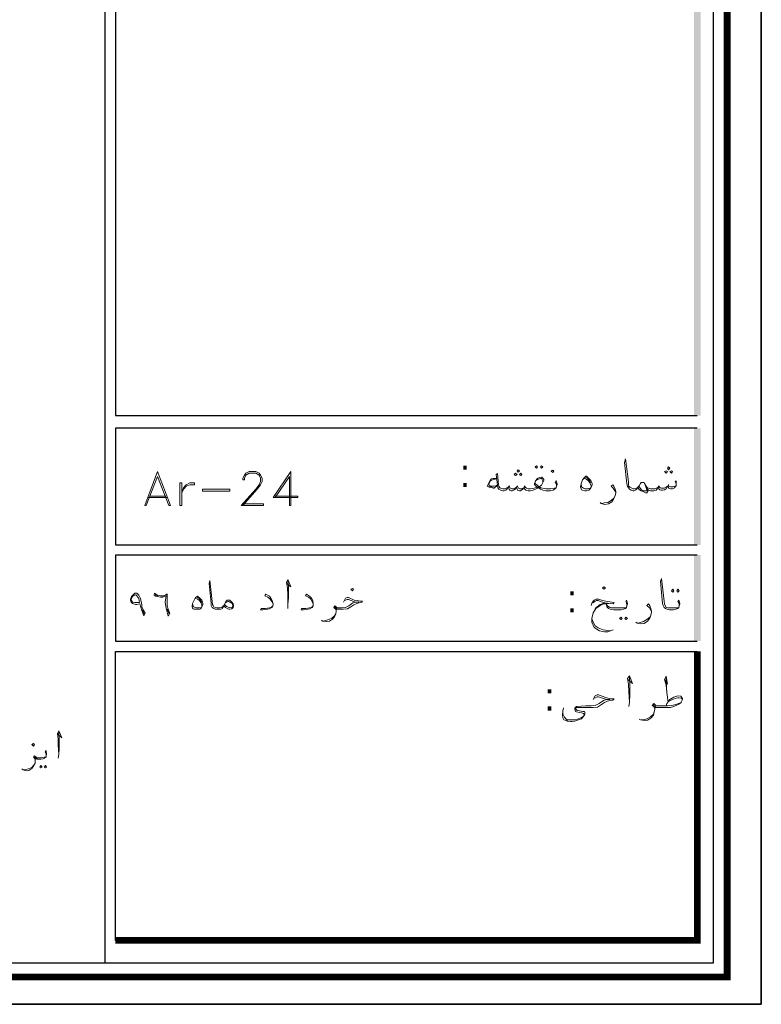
# Model space of a CAD drawing. Header units: metres. Extents: x -18 to 342, y 4 to 63.
# Tile 91 of 173: x 147 to 162, y 4 to 23. Entities that reach past the tile are written whole.
import ezdxf

# ---------------------------------------------------------------- set-up
doc = ezdxf.new("R2010")
doc.units = ezdxf.units.M
doc.header["$MEASUREMENT"] = 0
for name, color, linetype in [('PDF4_KADR', 7, 'Continuous'), ('PDF4_Text', 7, 'Continuous'), ('PDF4_textt', 7, 'Continuous')]:
    doc.layers.add(name, color=color, linetype=linetype)
doc.styles.add('PDF B Mitra', font='BMITRA.TTF')

msp = doc.modelspace()

# ---------------------------------------------------------------- linework, layer by layer
at = {"layer": 'PDF4_KADR', "lineweight": 25}
for points in [[(77.861, 4.013), (161.951, 4.013), (161.951, 63.476), (77.861, 63.476)], [(77.861, 63.476), (161.951, 63.476), (161.951, 4.013), (77.861, 4.013)], [(78.68, 4.832), (161.007, 4.832), (161.007, 62.657), (78.68, 62.657)]]:
    msp.add_lwpolyline(points, close=True, dxfattribs=at)
at = {"layer": 'PDF4_KADR', "lineweight": 0, "const_width": 0.135}
msp.add_lwpolyline([(78.401, 62.937), (78.401, 4.552), (161.277, 4.552), (161.277, 62.937)], close=True, dxfattribs=at)
at = {"layer": 'PDF4_KADR', "lineweight": 25}
for points in [[(149.016, 4.832), (149.016, 62.657)], [(160.689, 42.759), (149.219, 42.759), (149.219, 15.956), (149.219, 15.628), (160.689, 15.628)], [(160.689, 15.378), (149.219, 15.378), (149.219, 13.076), (160.689, 13.076)], [(160.689, 12.874), (154.949, 12.874), (149.219, 12.874), (149.219, 11.179), (154.949, 11.179), (160.689, 11.179)], [(149.219, 5.275), (149.219, 10.976), (150.914, 10.976), (154.949, 10.976), (160.689, 10.976)]]:
    msp.add_lwpolyline(points, dxfattribs=at)
at = {"layer": 'PDF4_KADR', "lineweight": 0, "const_width": 0.135}
msp.add_lwpolyline([(149.219, 5.275), (160.689, 5.275), (160.689, 9.31), (160.689, 10.976)], dxfattribs=at)
at = {"layer": 'PDF4_KADR', "transparency": 33554559}
for points in [[(160.622, 15.628), (160.757, 15.628), (160.622, 42.759)], [(160.757, 15.628), (160.622, 42.759), (160.757, 42.759)], [(160.622, 13.076), (160.757, 13.076), (160.622, 15.378)], [(160.757, 13.076), (160.622, 15.378), (160.757, 15.378)], [(160.622, 11.179), (160.757, 11.179), (160.622, 12.874)], [(160.757, 11.179), (160.622, 12.874), (160.757, 12.874)]]:
    msp.add_solid(points, dxfattribs=at)
at = {"layer": 'PDF4_textt', "lineweight": 20}
for points in [[(160.275, 14.28), (160.256, 14.318), (160.275, 14.338), (160.275, 14.299), (160.275, 14.28), (160.275, 14.241), (160.256, 14.222), (160.237, 14.203), (160.198, 14.184), (160.169, 14.184), (160.131, 14.193), (160.112, 14.212), (160.102, 14.232), (160.073, 14.184), (160.044, 14.164), (160.006, 14.155), (159.977, 14.155), (159.948, 14.164), (159.929, 14.184), (159.919, 14.212), (159.9, 14.174), (159.88, 14.155), (159.832, 14.145), (159.784, 14.145), (159.765, 14.145), (159.726, 14.155), (159.707, 14.174), (159.688, 14.222), (159.649, 14.289), (159.64, 14.309), (159.62, 14.309), (159.601, 14.309), (159.582, 14.309), (159.572, 14.289), (159.543, 14.241), (159.514, 14.203), (159.495, 14.184), (159.495, 14.174), (159.466, 14.155), (159.437, 14.145), (159.428, 14.145), (159.389, 14.155), (159.351, 14.174), (159.331, 14.203), (159.312, 14.232), (159.303, 14.28), (159.254, 14.704), (159.274, 14.771), (159.331, 14.318), (159.331, 14.261), (159.341, 14.232), (159.36, 14.212), (159.399, 14.193), (159.428, 14.184), (159.437, 14.184), (159.447, 14.184), (159.495, 14.193), (159.505, 14.203), (159.514, 14.212), (159.543, 14.241)], [(151.732, 13.885), (152.137, 13.885), (152.137, 13.856), (151.694, 13.856), (151.983, 14.174), (152.05, 14.261), (152.079, 14.328), (152.079, 14.395), (152.05, 14.453), (151.983, 14.492), (151.858, 14.492), (151.79, 14.453), (151.761, 14.395), (151.761, 14.357), (151.732, 14.357), (151.732, 14.395), (151.761, 14.453), (151.79, 14.492), (151.858, 14.521), (151.983, 14.521), (152.05, 14.492), (152.079, 14.453), (152.108, 14.395), (152.108, 14.328), (152.079, 14.261), (152.012, 14.174), (151.732, 13.856)], [(152.368, 14.01), (152.647, 14.424), (152.647, 13.856), (152.676, 13.856), (152.676, 14.521), (152.33, 14.01), (152.811, 14.01), (152.811, 14.039), (152.368, 14.039)], [(156.731, 14.386), (156.664, 14.386), (156.635, 14.376), (156.615, 14.357), (156.577, 14.299), (156.548, 14.232), (156.587, 14.212), (156.673, 14.193), (156.683, 14.193), (156.75, 14.251)], [(156.731, 14.376), (156.654, 14.357), (156.615, 14.338), (156.577, 14.28), (156.577, 14.27), (156.587, 14.251), (156.606, 14.241), (156.712, 14.232), (156.75, 14.261)], [(157.916, 14.232), (157.916, 14.251), (157.906, 14.289), (157.887, 14.309), (157.906, 14.347), (157.916, 14.318), (157.925, 14.28), (157.925, 14.261), (157.916, 14.232), (157.906, 14.203), (157.877, 14.174), (157.848, 14.155), (157.79, 14.145), (157.723, 14.145), (157.704, 14.145), (157.646, 14.155), (157.598, 14.174), (157.569, 14.193), (157.559, 14.212), (157.54, 14.193), (157.502, 14.174), (157.453, 14.155), (157.396, 14.145), (157.386, 14.145), (157.357, 14.145), (157.309, 14.155), (157.29, 14.174), (157.27, 14.203), (157.251, 14.174), (157.222, 14.155), (157.203, 14.145), (157.184, 14.145), (157.145, 14.155), (157.136, 14.174), (157.126, 14.212), (157.097, 14.174), (157.068, 14.155), (157.039, 14.145), (157.02, 14.145), (156.991, 14.155), (156.981, 14.174), (156.962, 14.212), (156.933, 14.174), (156.914, 14.155), (156.885, 14.145), (156.866, 14.145), (156.856, 14.145), (156.818, 14.155), (156.779, 14.174), (156.76, 14.203), (156.75, 14.251), (156.721, 14.463), (156.75, 14.482), (156.77, 14.261), (156.779, 14.232), (156.798, 14.203), (156.818, 14.193), (156.856, 14.184), (156.866, 14.184), (156.895, 14.184), (156.924, 14.193), (156.962, 14.212), (156.981, 14.232), (156.991, 14.203), (157.03, 14.184), (157.059, 14.184), (157.097, 14.193), (157.126, 14.212), (157.145, 14.232), (157.164, 14.193), (157.193, 14.184), (157.222, 14.184), (157.27, 14.203), (157.29, 14.232), (157.299, 14.212), (157.319, 14.193), (157.357, 14.184), (157.386, 14.184), (157.396, 14.184), (157.473, 14.193), (157.54, 14.212), (157.502, 14.241), (157.482, 14.27), (157.482, 14.289), (157.502, 14.338), (157.54, 14.386), (157.579, 14.405), (157.617, 14.415), (157.627, 14.415), (157.646, 14.395), (157.665, 14.367), (157.665, 14.347), (157.646, 14.309), (157.617, 14.251), (157.569, 14.222), (157.608, 14.203), (157.636, 14.193), (157.704, 14.184), (157.723, 14.184), (157.8, 14.184), (157.877, 14.193), (157.906, 14.203)], [(157.646, 14.309), (157.646, 14.338), (157.627, 14.376), (157.617, 14.386), (157.598, 14.386), (157.54, 14.367), (157.502, 14.338)], [(158.455, 14.386), (158.494, 14.376), (158.542, 14.338), (158.571, 14.299), (158.6, 14.241), (158.6, 14.222)], [(158.484, 14.415), (158.532, 14.386), (158.571, 14.328), (158.59, 14.309)], [(156.673, 14.212), (156.577, 14.232)], [(156.991, 14.241), (156.981, 14.232)], [(157.145, 14.241), (157.145, 14.232)], [(157.299, 14.241), (157.29, 14.232)], [(157.492, 14.309), (157.502, 14.28), (157.53, 14.251), (157.569, 14.222)], [(158.58, 14.193), (158.522, 14.184), (158.474, 14.184), (158.445, 14.193), (158.407, 14.222), (158.397, 14.28)], [(159.081, 14.106), (159.062, 14.145), (159.033, 14.193), (158.994, 14.232), (159.023, 14.261), (159.043, 14.232), (159.071, 14.174), (159.081, 14.126), (159.081, 14.097), (159.071, 14.049), (159.043, 13.991), (159.004, 13.924), (158.937, 13.885), (158.869, 13.875), (158.792, 13.895), (158.773, 13.914)], [(159.707, 14.174), (159.717, 14.145), (159.717, 14.126), (159.697, 14.106), (159.669, 14.106), (159.62, 14.126), (159.582, 14.145), (159.553, 14.164), (159.514, 14.203)], [(159.649, 14.289), (159.669, 14.241), (159.697, 14.164), (159.697, 14.145), (159.688, 14.145), (159.669, 14.145), (159.63, 14.145), (159.592, 14.164), (159.563, 14.193), (159.534, 14.232)], [(159.688, 14.222), (159.707, 14.203), (159.726, 14.193), (159.765, 14.184), (159.784, 14.184), (159.852, 14.184), (159.89, 14.193), (159.919, 14.212), (159.929, 14.232), (159.958, 14.203), (159.986, 14.193), (160.035, 14.193), (160.073, 14.212), (160.102, 14.232), (160.121, 14.241), (160.131, 14.232), (160.16, 14.222), (160.208, 14.222), (160.246, 14.232), (160.275, 14.241)], [(159.938, 14.241), (159.929, 14.232)], [(160.121, 14.27), (160.121, 14.241)], [(149.864, 14.01), (150.24, 14.01)], [(149.893, 14.039), (150.211, 14.039)], [(158.802, 13.895), (158.86, 13.904), (158.927, 13.914), (158.994, 13.952), (159.043, 14.001), (159.071, 14.049)], [(151.357, 11.872), (151.338, 11.843), (151.328, 11.824), (151.299, 11.805), (151.261, 11.805), (151.232, 11.805), (151.222, 11.805), (151.183, 11.805), (151.155, 11.824), (151.126, 11.843), (151.106, 11.882), (151.106, 11.92), (151.068, 12.315), (151.078, 12.373), (151.126, 11.959), (151.135, 11.901), (151.145, 11.882), (151.155, 11.853), (151.193, 11.843), (151.222, 11.834), (151.232, 11.834), (151.27, 11.834), (151.318, 11.843), (151.347, 11.872), (151.366, 11.891)], [(152.599, 12.315), (152.676, 12.248), (152.619, 12.392), (152.59, 12.334), (152.609, 12.228), (152.619, 12.094), (152.619, 11.901), (152.619, 11.824)], [(152.619, 11.901), (152.628, 12.036), (152.628, 12.257), (152.619, 12.354)], [(160.333, 11.872), (160.333, 11.901), (160.324, 11.93), (160.304, 11.959), (160.324, 11.988), (160.333, 11.968), (160.343, 11.92), (160.343, 11.911), (160.333, 11.872), (160.324, 11.843), (160.304, 11.824), (160.266, 11.805), (160.218, 11.795), (160.141, 11.795), (160.092, 11.805), (160.063, 11.824), (160.035, 11.843), (160.015, 11.882), (160.006, 11.92), (159.967, 12.354), (159.986, 12.411), (160.035, 11.968), (160.044, 11.911), (160.054, 11.882), (160.063, 11.853), (160.102, 11.834), (160.141, 11.834), (160.218, 11.834), (160.304, 11.834), (160.324, 11.843)], [(149.999, 12.094), (150.057, 12.074)], [(150.827, 12.045), (150.866, 12.017), (150.904, 11.968), (150.923, 11.939)], [(152.33, 11.911), (152.301, 11.959), (152.272, 12.007), (152.224, 12.045), (152.166, 12.074), (152.185, 12.103), (152.253, 12.065), (152.281, 12.026), (152.31, 11.978), (152.33, 11.911), (152.33, 11.891), (152.32, 11.872), (152.301, 11.843), (152.253, 11.814), (152.214, 11.805), (152.127, 11.795), (152.079, 11.795), (152.089, 11.824), (152.176, 11.824), (152.253, 11.834), (152.291, 11.843), (152.32, 11.872)], [(153.119, 11.911), (153.1, 11.959), (153.071, 12.007), (153.023, 12.045), (152.965, 12.074), (152.985, 12.103), (153.042, 12.065), (153.081, 12.026), (153.11, 11.978), (153.119, 11.911), (153.119, 11.891), (153.119, 11.872), (153.1, 11.843), (153.052, 11.814), (153.013, 11.805), (152.927, 11.795), (152.879, 11.795), (152.888, 11.824), (152.975, 11.824), (153.042, 11.834), (153.081, 11.843), (153.119, 11.872)], [(150.914, 11.843), (150.856, 11.834), (150.818, 11.834), (150.789, 11.843), (150.75, 11.862), (150.74, 11.92)], [(150.789, 12.026), (150.837, 12.007), (150.875, 11.978), (150.904, 11.939), (150.923, 11.891), (150.923, 11.862)], [(151.386, 11.93), (151.405, 11.949), (151.434, 11.959), (151.453, 11.959), (151.472, 11.949), (151.492, 11.939), (151.521, 11.92), (151.53, 11.882), (151.53, 11.872), (151.521, 11.843), (151.501, 11.834), (151.463, 11.843), (151.405, 11.862), (151.376, 11.891)], [(153.717, 11.949), (153.755, 12.026), (153.784, 12.036), (153.813, 12.036), (153.928, 11.988), (153.986, 11.978), (154.034, 11.968), (154.092, 11.968), (154.073, 11.939), (154.025, 11.93), (153.977, 11.92), (153.919, 11.891), (153.861, 11.853), (153.794, 11.814), (153.717, 11.805), (153.62, 11.805), (153.591, 11.805), (153.572, 11.805), (153.572, 11.766), (153.562, 11.718), (153.534, 11.66), (153.495, 11.612), (153.437, 11.573), (153.37, 11.564), (153.302, 11.573), (153.283, 11.593)], [(153.572, 11.776), (153.562, 11.805), (153.543, 11.824), (153.524, 11.843), (153.543, 11.872), (153.582, 11.843), (153.611, 11.834), (153.62, 11.834), (153.678, 11.834), (153.755, 11.843), (153.822, 11.872), (153.899, 11.93), (153.948, 11.949), (154.015, 11.949), (153.948, 11.949), (153.813, 11.997), (153.784, 11.997), (153.736, 11.978)], [(153.591, 11.814), (153.562, 11.834), (153.534, 11.853)], [(158.6, 11.882), (158.619, 11.939), (158.657, 11.988), (158.696, 12.007), (158.744, 12.007), (158.821, 11.978), (158.917, 11.959), (159.052, 11.939), (159.033, 11.911), (158.86, 11.93), (158.783, 11.959), (158.734, 11.978), (158.705, 11.978), (158.677, 11.968), (158.628, 11.93)], [(159.033, 11.4), (158.927, 11.362), (158.86, 11.362), (158.763, 11.381), (158.657, 11.448), (158.609, 11.554), (158.609, 11.622), (158.638, 11.737), (158.686, 11.824), (158.773, 11.882), (158.84, 11.911), (158.888, 11.911), (158.946, 11.92)], [(158.869, 11.93), (158.773, 11.901), (158.686, 11.834), (158.638, 11.737)], [(159.303, 11.872), (159.303, 11.901), (159.293, 11.93), (159.283, 11.959), (159.293, 11.988), (159.303, 11.968), (159.312, 11.92), (159.312, 11.911), (159.303, 11.872), (159.293, 11.843), (159.274, 11.824), (159.235, 11.805), (159.187, 11.795), (159.12, 11.795), (159.043, 11.795), (158.975, 11.805), (158.937, 11.824), (158.908, 11.853), (158.898, 11.901), (158.898, 11.93)], [(158.898, 11.901), (158.917, 11.872), (158.966, 11.843), (158.985, 11.834), (159.043, 11.834), (159.12, 11.834), (159.197, 11.834), (159.274, 11.834), (159.293, 11.843)], [(159.784, 11.756), (159.765, 11.795), (159.746, 11.834), (159.697, 11.882), (159.726, 11.911), (159.755, 11.872), (159.775, 11.824), (159.784, 11.766), (159.784, 11.747), (159.775, 11.689), (159.755, 11.631), (159.707, 11.573), (159.64, 11.525), (159.572, 11.516), (159.505, 11.535), (159.476, 11.554)], [(149.748, 11.795), (149.787, 11.708)], [(150.24, 11.805), (150.278, 11.708)], [(153.312, 11.573), (153.36, 11.583), (153.428, 11.602), (153.485, 11.631), (153.534, 11.679), (153.562, 11.718)], [(159.514, 11.535), (159.563, 11.545), (159.63, 11.564), (159.697, 11.602), (159.755, 11.651), (159.775, 11.689)], [(158.609, 11.622), (158.628, 11.564), (158.677, 11.477), (158.734, 11.439), (158.831, 11.4), (158.975, 11.381)], [(159.322, 10.418), (159.409, 10.341), (159.351, 10.495), (159.312, 10.437), (159.331, 10.331), (159.341, 10.177), (159.351, 9.975), (159.341, 9.888)], [(159.351, 9.975), (159.36, 10.119), (159.36, 10.35), (159.351, 10.466)], [(160.044, 10.418), (160.102, 10.331), (160.073, 10.485), (160.044, 10.418), (160.073, 10.312), (160.092, 10.167), (160.112, 9.975)], [(160.092, 10.167), (160.073, 10.37), (160.073, 10.476)], [(158.638, 10.023), (158.677, 10.1), (158.715, 10.119), (158.744, 10.119), (158.869, 10.071), (158.927, 10.052), (158.975, 10.042), (159.052, 10.042), (159.023, 10.013), (158.975, 10.004), (158.917, 9.994), (158.86, 9.965), (158.802, 9.927), (158.725, 9.878), (158.638, 9.869), (158.532, 9.869), (158.445, 9.869), (158.32, 9.869), (158.311, 9.869), (158.301, 9.869), (158.291, 9.85), (158.301, 9.83), (158.32, 9.811), (158.368, 9.801), (158.436, 9.792), (158.465, 9.792), (158.474, 9.772), (158.474, 9.734), (158.465, 9.715), (158.436, 9.676), (158.407, 9.647), (158.349, 9.628), (158.311, 9.609), (158.272, 9.599), (158.214, 9.589), (158.195, 9.589), (158.128, 9.599), (158.108, 9.609), (158.06, 9.628), (158.041, 9.667), (158.031, 9.715), (158.041, 9.801), (158.051, 9.859)], [(158.041, 9.801), (158.041, 9.744), (158.051, 9.715), (158.07, 9.676), (158.099, 9.647), (158.128, 9.628), (158.176, 9.628), (158.205, 9.628), (158.282, 9.628), (158.33, 9.638), (158.397, 9.667), (158.445, 9.695), (158.455, 9.705), (158.465, 9.724), (158.455, 9.744), (158.445, 9.753), (158.407, 9.763), (158.368, 9.772), (158.311, 9.782), (158.291, 9.792), (158.282, 9.811), (158.272, 9.84), (158.272, 9.85), (158.282, 9.869), (158.291, 9.878), (158.311, 9.888), (158.494, 9.898), (158.532, 9.898), (158.6, 9.898), (158.677, 9.907), (158.754, 9.946), (158.84, 10.004), (158.898, 10.023), (158.966, 10.023), (158.898, 10.023), (158.744, 10.081), (158.715, 10.081), (158.667, 10.052)], [(160.073, 9.898), (160.092, 9.946), (160.121, 9.984), (160.15, 10.023), (160.227, 10.071), (160.304, 10.1), (160.362, 10.09), (160.381, 10.071), (160.401, 10.042), (160.401, 10.023), (160.381, 9.984), (160.372, 9.965), (160.324, 9.936), (160.227, 9.888), (160.16, 9.869), (160.054, 9.869), (159.909, 9.869), (159.88, 9.869), (159.852, 9.869), (159.852, 9.83), (159.842, 9.782), (159.823, 9.715), (159.775, 9.657), (159.707, 9.618), (159.64, 9.609), (159.572, 9.628), (159.543, 9.638)], [(159.852, 9.84), (159.842, 9.869), (159.832, 9.888), (159.803, 9.907), (159.832, 9.946), (159.871, 9.907), (159.9, 9.898), (159.909, 9.898), (160.102, 9.898), (160.189, 9.907), (160.285, 9.936), (160.372, 9.965)], [(159.88, 9.878), (159.842, 9.898), (159.823, 9.927)], [(160.121, 9.984), (160.198, 10.023), (160.275, 10.052), (160.304, 10.061), (160.324, 10.061), (160.381, 10.052), (160.401, 10.023)], [(159.582, 9.628), (159.63, 9.628), (159.697, 9.647), (159.765, 9.686), (159.823, 9.734), (159.842, 9.782)], [(148.082, 9.339), (148.159, 9.272), (148.102, 9.406), (148.073, 9.349), (148.092, 9.252), (148.092, 9.127), (148.102, 8.944), (148.092, 8.867)], [(148.102, 8.944), (148.111, 9.069), (148.111, 9.272), (148.102, 9.378)], [(147.851, 8.915), (147.851, 8.935), (147.851, 8.963), (147.832, 8.992), (147.851, 9.021), (147.851, 9.002), (147.861, 8.963), (147.861, 8.944), (147.851, 8.915), (147.851, 8.896), (147.822, 8.867), (147.793, 8.857), (147.745, 8.848), (147.687, 8.848), (147.668, 8.848), (147.639, 8.857), (147.639, 8.819), (147.639, 8.771), (147.61, 8.723), (147.572, 8.665), (147.514, 8.626), (147.456, 8.617), (147.398, 8.636), (147.37, 8.655)], [(147.398, 8.636), (147.447, 8.646), (147.504, 8.655), (147.572, 8.684), (147.61, 8.732), (147.639, 8.771)], [(147.639, 8.829), (147.639, 8.848), (147.62, 8.867), (147.601, 8.886), (147.62, 8.915), (147.658, 8.886), (147.678, 8.877), (147.687, 8.877), (147.755, 8.877), (147.822, 8.886), (147.851, 8.896)], [(147.668, 8.857), (147.639, 8.877), (147.61, 8.896)]]:
    msp.add_lwpolyline(points, dxfattribs=at)
for points in [[(157.521, 14.636), (157.54, 14.617), (157.521, 14.588), (157.492, 14.617)], [(157.617, 14.636), (157.646, 14.617), (157.617, 14.588), (157.598, 14.617)], [(160.121, 14.559), (160.15, 14.588), (160.121, 14.617), (160.102, 14.588)], [(150.047, 14.521), (149.797, 13.856), (149.825, 13.856), (150.047, 14.424), (150.269, 13.856), (150.307, 13.856)], [(157.107, 14.444), (157.136, 14.463), (157.107, 14.492), (157.078, 14.463)], [(157.155, 14.511), (157.184, 14.54), (157.155, 14.559), (157.136, 14.54)], [(157.213, 14.444), (157.232, 14.463), (157.213, 14.492), (157.184, 14.463)], [(157.839, 14.501), (157.858, 14.53), (157.839, 14.55), (157.81, 14.53)], [(158.494, 14.434), (158.503, 14.434), (158.551, 14.386), (158.59, 14.347), (158.609, 14.309), (158.619, 14.28), (158.619, 14.251), (158.6, 14.212), (158.58, 14.184), (158.551, 14.155), (158.503, 14.145), (158.474, 14.145), (158.426, 14.155), (158.407, 14.164), (158.397, 14.184), (158.388, 14.212), (158.388, 14.222), (158.397, 14.28), (158.426, 14.357), (158.465, 14.405)], [(160.073, 14.492), (160.102, 14.521), (160.073, 14.54), (160.044, 14.521)], [(160.179, 14.492), (160.198, 14.521), (160.179, 14.54), (160.15, 14.521)], [(150.529, 13.856), (150.529, 14.299), (150.49, 14.299), (150.49, 13.856)], [(150.779, 14.299), (150.779, 14.261), (150.683, 14.261), (150.615, 14.232), (150.557, 14.174), (150.529, 14.106), (150.557, 14.203), (150.615, 14.261), (150.683, 14.299)], [(151.472, 14.135), (150.933, 14.135), (150.933, 14.174), (151.472, 14.174)], [(158.85, 12.2), (158.879, 12.228), (158.85, 12.248), (158.821, 12.228)], [(149.777, 11.679), (149.739, 11.785), (149.7, 11.911), (149.643, 11.901), (149.614, 11.901), (149.556, 11.92), (149.527, 11.949), (149.517, 11.988), (149.517, 12.007), (149.537, 12.055), (149.565, 12.094), (149.604, 12.122), (149.633, 12.122), (149.643, 12.122), (149.681, 12.084), (149.71, 12.017), (149.739, 11.891), (149.739, 11.853), (149.768, 11.795), (149.806, 11.728)], [(149.691, 11.939), (149.643, 11.939), (149.604, 11.939), (149.556, 11.949), (149.537, 11.978), (149.527, 11.988), (149.537, 12.026), (149.556, 12.055), (149.585, 12.084), (149.614, 12.094), (149.623, 12.094), (149.643, 12.074), (149.681, 12.017)], [(150.259, 11.67), (150.23, 11.776), (150.211, 11.862), (150.201, 11.949), (150.211, 12.036), (150.22, 12.074), (150.191, 12.065), (150.153, 12.045), (150.105, 12.045), (150.047, 12.055), (150.008, 12.065), (149.999, 12.074), (149.98, 12.084), (149.989, 12.122), (150.018, 12.103), (150.057, 12.084), (150.105, 12.074), (150.163, 12.074), (150.211, 12.094), (150.24, 12.113), (150.24, 12.026), (150.24, 11.959), (150.24, 11.872), (150.259, 11.805), (150.288, 11.728)], [(150.837, 12.065), (150.885, 12.026), (150.923, 11.988), (150.933, 11.949), (150.943, 11.92), (150.943, 11.891), (150.923, 11.853), (150.914, 11.834), (150.885, 11.805), (150.837, 11.805), (150.818, 11.805), (150.769, 11.805), (150.75, 11.814), (150.74, 11.834), (150.731, 11.853), (150.731, 11.862), (150.74, 11.92), (150.769, 11.988), (150.798, 12.036)], [(153.89, 12.171), (153.909, 12.2), (153.89, 12.219), (153.861, 12.2)], [(160.208, 12.2), (160.227, 12.171), (160.208, 12.142), (160.179, 12.171)], [(160.304, 12.2), (160.333, 12.171), (160.304, 12.142), (160.285, 12.171)], [(151.357, 11.872), (151.376, 11.92), (151.395, 11.959), (151.424, 11.988), (151.434, 11.988), (151.453, 11.988), (151.472, 11.988), (151.521, 11.939), (151.54, 11.911), (151.549, 11.882), (151.549, 11.872), (151.54, 11.843), (151.521, 11.824), (151.511, 11.814), (151.472, 11.805), (151.453, 11.805), (151.434, 11.814), (151.386, 11.843)], [(159.187, 11.651), (159.206, 11.622), (159.187, 11.602), (159.158, 11.622)], [(159.283, 11.651), (159.312, 11.622), (159.283, 11.602), (159.264, 11.622)], [(147.601, 9.108), (147.62, 9.137), (147.601, 9.156), (147.572, 9.137)], [(147.745, 8.723), (147.774, 8.694), (147.745, 8.675), (147.726, 8.694)], [(147.841, 8.723), (147.861, 8.694), (147.841, 8.675), (147.813, 8.694)]]:
    msp.add_lwpolyline(points, close=True, dxfattribs=at)

# ---------------------------------------------------------------- texts
at = {"layer": 'PDF4_Text', "char_height": 0.544, "attachment_point": 7, "style": 'PDF B Mitra'}
for insert in [(156.009, 14.22), (158.118, 11.745), (157.675, 9.809)]:
    msp.add_mtext(':', dxfattribs=dict(at, insert=insert))

doc.saveas('drawing.dxf')
